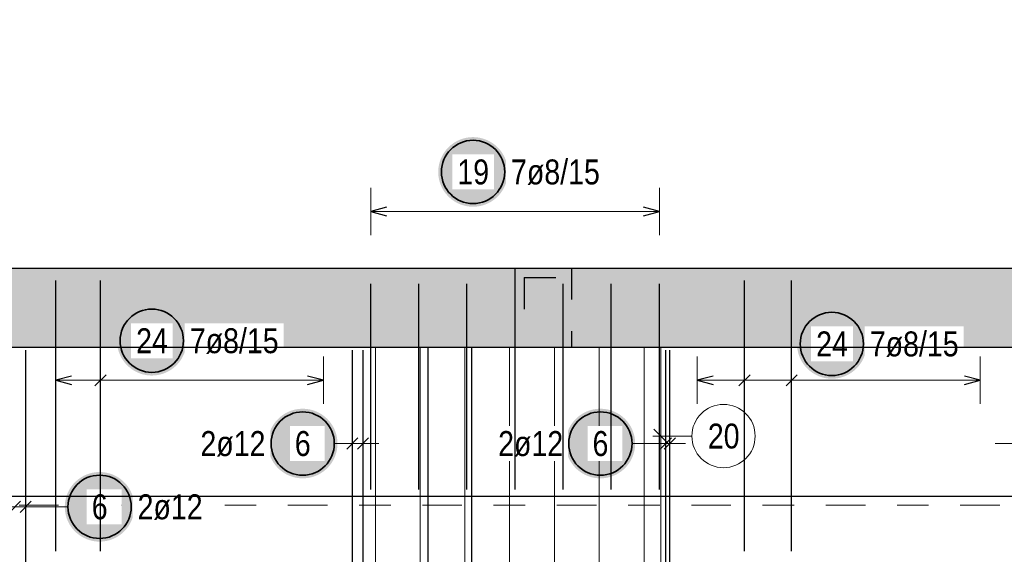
# Model space of a CAD drawing. Header units: millimetres. Extents: x -7.4 to 35.1, y -18.1 to 22.4.
# Tile 21 of 37: x 10.5 to 13.7, y 7.3 to 9. Entities that reach past the tile are written whole.
import ezdxf

# ---------------------------------------------------------------- set-up
doc = ezdxf.new("R2010")
doc.units = ezdxf.units.MM
doc.linetypes.add('DASHDOT', pattern=[1, 0.5, -0.25, 0, -0.25])
doc.linetypes.add('HIDDEN', pattern=[0.375, 0.25, -0.125])
doc.layers.add('Grundebene', color=7, linetype='Continuous', lineweight=20)
doc.styles.add('Arial Narrow', font='ARIALN.TTF')
doc.dimstyles.new('Radial_Strakon_dimstyle', dxfattribs={"dimtxt": 5.625, "dimasz": 1, "dimexe": 1.25, "dimexo": 0.0625, "dimgap": 1, "dimtad": 0, "dimdec": 5, "dimzin": 12, "dimdsep": 46, "dimtxsty": 'Arial Narrow', "dimblk": 'Arrowhead_Radial_Reverse', "dimsah": 1, "dimcen": 0, "dimse1": 1, "dimse2": 1, "dimclrd": 6, "dimclrt": 3, "dimazin": 0, "dimtfac": 1, "dimtdec": 4, "dimtmove": 0, "dimatfit": 3, "dimldrblk": 'NONE', "dimfxl": 1, "dimtvp": 1, "dimtolj": 1, "dimtzin": 0, "dimlwd": 13, "dimarcsym": 2})

# ---------------------------------------------------------------- blocks, each defined once
blk = doc.blocks.new('Arrowhead_Radial_Reverse')
at = {"color": 0, "linetype": 'Continuous', "lineweight": -2}
for p, q in [((0, 0), (-25, 0)), ((0, 0), (-6.25, 1.67)), ((-6.25, -1.67), (0, 0))]:
    blk.add_line(p, q, dxfattribs=at)
blk = doc.blocks.new('*D25')
at = {"color": 6, "linetype": 'Continuous', "lineweight": 13}
blk.add_line((13.2485, 10.4228), (13.2471, 10.0923), dxfattribs=at)
at = {"layer": 'Defpoints', "color": 0}
for p in [(13.2486, 10.4328), (13.1924, -2.7035)]:
    blk.add_point(p, dxfattribs=at)
at = {"color": 6, "lineweight": 13, "xscale": 0.01, "yscale": 0.01, "zscale": 0.01, "rotation": 89.7548499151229}
blk.add_blockref('Arrowhead_Radial_Reverse', (13.2486, 10.4328), dxfattribs=at)
at = {"color": 3, "lineweight": 35, "insert": (13.1903, 10.2212), "char_height": 0.05625, "attachment_point": 5, "rotation": 89.7548, "style": 'Arial Narrow'}
blk.add_mtext('\\A1;R=13.14', dxfattribs=at)
blk = doc.blocks.new('_None')
blk = doc.blocks.new('*D26')
at = {"color": 6, "linetype": 'Continuous', "lineweight": 13}
blk.add_line((13.1865, 9.7317), (13.1811, 9.4012), dxfattribs=at)
at = {"layer": 'Defpoints', "color": 0}
for p in [(13.1866, 9.7417), (12.9768, -3.1951)]:
    blk.add_point(p, dxfattribs=at)
at = {"color": 6, "lineweight": 13, "xscale": 0.01, "yscale": 0.01, "zscale": 0.01, "rotation": 89.07069649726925}
blk.add_blockref('Arrowhead_Radial_Reverse', (13.1866, 9.7417), dxfattribs=at)
at = {"color": 3, "lineweight": 35, "insert": (13.1258, 9.5308), "char_height": 0.05625, "attachment_point": 5, "rotation": 89.0707, "style": 'Arial Narrow'}
blk.add_mtext('\\A1;R=12.94', dxfattribs=at)

msp = doc.modelspace()

# ---------------------------------------------------------------- hatches: boundary and pattern name
at = {"lineweight": 25, "true_color": 0xffffff}
for points in [[(12.087669, 8.512747), (12.087602, 8.516586), (12.087401, 8.52042), (12.087066, 8.524245), (12.086598, 8.528056), (12.085997, 8.531848), (12.085265, 8.535617), (12.084401, 8.539358), (12.083407, 8.543067), (12.082285, 8.546739), (12.081035, 8.550369), (12.079659, 8.553953), (12.078159, 8.557488), (12.076536, 8.560967), (12.074793, 8.564389), (12.072931, 8.567747), (12.070954, 8.571038), (12.068863, 8.574258), (12.06666, 8.577403), (12.06435, 8.580469), (12.061933, 8.583453), (12.059415, 8.586351), (12.056796, 8.589159), (12.054081, 8.591874), (12.051273, 8.594493), (12.048375, 8.597012), (12.045391, 8.599428), (12.042325, 8.601739), (12.03918, 8.603941), (12.03596, 8.606032), (12.032669, 8.608009), (12.02931, 8.609871), (12.025889, 8.611614), (12.02241, 8.613237), (12.018875, 8.614737), (12.015291, 8.616113), (12.01166, 8.617363), (12.007989, 8.618485), (12.00428, 8.619479), (12.000539, 8.620343), (11.99677, 8.621076), (11.992978, 8.621676), (11.989167, 8.622144), (11.985342, 8.622479), (11.981508, 8.62268), (11.977669, 8.622747), (11.97383, 8.62268), (11.969995, 8.622479), (11.96617, 8.622144), (11.96236, 8.621676), (11.958567, 8.621076), (11.954798, 8.620343), (11.951057, 8.619479), (11.947348, 8.618485), (11.943677, 8.617363), (11.940046, 8.616113), (11.936462, 8.614737), (11.932928, 8.613237), (11.929448, 8.611614), (11.926027, 8.609871), (11.922669, 8.608009), (11.919377, 8.606032), (11.916157, 8.603941), (11.913012, 8.601739), (11.909946, 8.599428), (11.906962, 8.597012), (11.904064, 8.594493), (11.901256, 8.591874), (11.898541, 8.589159), (11.895923, 8.586351), (11.893404, 8.583453), (11.890987, 8.580469), (11.888677, 8.577403), (11.886474, 8.574258), (11.884383, 8.571038), (11.882406, 8.567747), (11.880544, 8.564389), (11.878801, 8.560967), (11.877179, 8.557488), (11.875678, 8.553953), (11.874302, 8.550369), (11.873052, 8.546739), (11.87193, 8.543067), (11.870936, 8.539358), (11.870072, 8.535617), (11.86934, 8.531848), (11.868739, 8.528056), (11.868271, 8.524245), (11.867937, 8.52042), (11.867736, 8.516586), (11.867669, 8.512747), (11.867736, 8.508908), (11.867937, 8.505073), (11.868271, 8.501249), (11.868739, 8.497438), (11.86934, 8.493645), (11.870072, 8.489876), (11.870936, 8.486135), (11.87193, 8.482427), (11.873052, 8.478755), (11.874302, 8.475124), (11.875678, 8.47154), (11.877179, 8.468006), (11.878801, 8.464526), (11.880544, 8.461105), (11.882406, 8.457747), (11.884383, 8.454456), (11.886474, 8.451235), (11.888677, 8.44809), (11.890987, 8.445024), (11.893404, 8.44204), (11.895923, 8.439142), (11.898541, 8.436334), (11.901256, 8.433619), (11.904064, 8.431001), (11.906962, 8.428482), (11.909946, 8.426065), (11.913012, 8.423755), (11.916157, 8.421553), (11.919377, 8.419461), (11.922669, 8.417484), (11.926027, 8.415622), (11.929448, 8.413879), (11.932928, 8.412257), (11.936462, 8.410756), (11.940046, 8.40938), (11.943677, 8.40813), (11.947348, 8.407008), (11.951057, 8.406014), (11.954798, 8.40515), (11.958567, 8.404418), (11.96236, 8.403817), (11.96617, 8.403349), (11.969995, 8.403015), (11.97383, 8.402814), (11.977669, 8.402747), (11.981508, 8.402814), (11.985342, 8.403015), (11.989167, 8.403349), (11.992978, 8.403817), (11.99677, 8.404418), (12.000539, 8.40515), (12.00428, 8.406014), (12.007989, 8.407008), (12.01166, 8.40813), (12.015291, 8.40938), (12.018875, 8.410756), (12.02241, 8.412257), (12.025889, 8.413879), (12.02931, 8.415622), (12.032669, 8.417484), (12.03596, 8.419461), (12.03918, 8.421553), (12.042325, 8.423755), (12.045391, 8.426065), (12.048375, 8.428482), (12.051273, 8.431001), (12.054081, 8.433619), (12.056796, 8.436334), (12.059415, 8.439142), (12.061933, 8.44204), (12.06435, 8.445024), (12.06666, 8.44809), (12.068863, 8.451235), (12.070954, 8.454456), (12.072931, 8.457747), (12.074793, 8.461105), (12.076536, 8.464526), (12.078159, 8.468006), (12.079659, 8.47154), (12.081035, 8.475124), (12.082285, 8.478755), (12.083407, 8.482427), (12.084401, 8.486135), (12.085265, 8.489876), (12.085997, 8.493645), (12.086598, 8.497438), (12.087066, 8.501249), (12.087401, 8.505073)], [(11.072332, 7.979193), (11.072265, 7.983031), (11.072064, 7.986866), (11.07173, 7.990691), (11.071262, 7.994502), (11.070661, 7.998294), (11.069928, 8.002063), (11.069065, 8.005804), (11.068071, 8.009513), (11.066948, 8.013184), (11.065698, 8.016815), (11.064322, 8.020399), (11.062822, 8.023934), (11.0612, 8.027413), (11.059456, 8.030834), (11.057595, 8.034193), (11.055618, 8.037484), (11.053526, 8.040704), (11.051324, 8.043849), (11.049013, 8.046915), (11.046597, 8.049899), (11.044078, 8.052797), (11.04146, 8.055605), (11.038745, 8.05832), (11.035937, 8.060938), (11.033039, 8.063457), (11.030055, 8.065874), (11.026989, 8.068184), (11.023843, 8.070387), (11.020623, 8.072478), (11.017332, 8.074455), (11.013974, 8.076317), (11.010553, 8.07806), (11.007073, 8.079683), (11.003539, 8.081183), (10.999954, 8.082559), (10.996324, 8.083809), (10.992652, 8.084931), (10.988944, 8.085925), (10.985203, 8.086789), (10.981434, 8.087521), (10.977641, 8.088122), (10.97383, 8.08859), (10.970005, 8.088925), (10.966171, 8.089126), (10.962332, 8.089193), (10.958493, 8.089126), (10.954659, 8.088925), (10.950834, 8.08859), (10.947023, 8.088122), (10.943231, 8.087521), (10.939462, 8.086789), (10.935721, 8.085925), (10.932012, 8.084931), (10.92834, 8.083809), (10.92471, 8.082559), (10.921126, 8.081183), (10.917591, 8.079683), (10.914111, 8.07806), (10.91069, 8.076317), (10.907332, 8.074455), (10.904041, 8.072478), (10.900821, 8.070387), (10.897676, 8.068184), (10.894609, 8.065874), (10.891626, 8.063457), (10.888728, 8.060938), (10.88592, 8.05832), (10.883205, 8.055605), (10.880586, 8.052797), (10.878067, 8.049899), (10.875651, 8.046915), (10.87334, 8.043849), (10.871138, 8.040704), (10.869047, 8.037484), (10.867069, 8.034193), (10.865208, 8.030834), (10.863465, 8.027413), (10.861842, 8.023934), (10.860342, 8.020399), (10.858966, 8.016815), (10.857716, 8.013184), (10.856593, 8.009513), (10.8556, 8.005804), (10.854736, 8.002063), (10.854003, 7.998294), (10.853403, 7.994502), (10.852935, 7.990691), (10.8526, 7.986866), (10.852399, 7.983031), (10.852332, 7.979193), (10.852399, 7.975354), (10.8526, 7.971519), (10.852935, 7.967694), (10.853403, 7.963883), (10.854003, 7.960091), (10.854736, 7.956322), (10.8556, 7.952581), (10.856593, 7.948872), (10.857716, 7.945201), (10.858966, 7.94157), (10.860342, 7.937986), (10.861842, 7.934451), (10.863465, 7.930972), (10.865208, 7.927551), (10.867069, 7.924193), (10.869047, 7.920901), (10.871138, 7.917681), (10.87334, 7.914536), (10.875651, 7.91147), (10.878067, 7.908486), (10.880586, 7.905588), (10.883205, 7.90278), (10.88592, 7.900065), (10.888728, 7.897447), (10.891626, 7.894928), (10.894609, 7.892511), (10.897676, 7.890201), (10.900821, 7.887998), (10.904041, 7.885907), (10.907332, 7.88393), (10.91069, 7.882068), (10.914111, 7.880325), (10.917591, 7.878703), (10.921126, 7.877202), (10.92471, 7.875826), (10.92834, 7.874576), (10.932012, 7.873454), (10.935721, 7.87246), (10.939462, 7.871596), (10.943231, 7.870864), (10.947023, 7.870263), (10.950834, 7.869795), (10.954659, 7.86946), (10.958493, 7.86926), (10.962332, 7.869193), (10.966171, 7.86926), (10.970005, 7.86946), (10.97383, 7.869795), (10.977641, 7.870263), (10.981434, 7.870864), (10.985203, 7.871596), (10.988944, 7.87246), (10.992652, 7.873454), (10.996324, 7.874576), (10.999954, 7.875826), (11.003539, 7.877202), (11.007073, 7.878703), (11.010553, 7.880325), (11.013974, 7.882068), (11.017332, 7.88393), (11.020623, 7.885907), (11.023843, 7.887998), (11.026989, 7.890201), (11.030055, 7.892511), (11.033039, 7.894928), (11.035937, 7.897447), (11.038745, 7.900065), (11.04146, 7.90278), (11.044078, 7.905588), (11.046597, 7.908486), (11.049013, 7.91147), (11.051324, 7.914536), (11.053526, 7.917681), (11.055618, 7.920901), (11.057595, 7.924193), (11.059456, 7.927551), (11.0612, 7.930972), (11.062822, 7.934451), (11.064322, 7.937986), (11.065698, 7.94157), (11.066948, 7.945201), (11.068071, 7.948872), (11.069065, 7.952581), (11.069928, 7.956322), (11.070661, 7.960091), (11.071262, 7.963883), (11.07173, 7.967694), (11.072064, 7.971519)], [(13.221701, 7.969151), (13.221634, 7.97299), (13.221433, 7.976825), (13.221098, 7.98065), (13.220631, 7.98446), (13.22003, 7.988253), (13.219297, 7.992022), (13.218434, 7.995763), (13.21744, 7.999472), (13.216317, 8.003143), (13.215067, 8.006774), (13.213691, 8.010358), (13.212191, 8.013892), (13.210568, 8.017372), (13.208825, 8.020793), (13.206964, 8.024151), (13.204986, 8.027443), (13.202895, 8.030663), (13.200693, 8.033808), (13.198382, 8.036874), (13.195966, 8.039858), (13.193447, 8.042756), (13.190828, 8.045564), (13.188113, 8.048279), (13.185305, 8.050897), (13.182408, 8.053416), (13.179424, 8.055833), (13.176357, 8.058143), (13.173212, 8.060346), (13.169992, 8.062437), (13.166701, 8.064414), (13.163343, 8.066276), (13.159922, 8.068019), (13.156442, 8.069641), (13.152908, 8.071142), (13.149323, 8.072518), (13.145693, 8.073768), (13.142021, 8.07489), (13.138312, 8.075884), (13.134571, 8.076748), (13.130802, 8.07748), (13.12701, 8.078081), (13.123199, 8.078549), (13.119374, 8.078883), (13.11554, 8.079084), (13.111701, 8.079151), (13.107862, 8.079084), (13.104028, 8.078883), (13.100203, 8.078549), (13.096392, 8.078081), (13.0926, 8.07748), (13.088831, 8.076748), (13.08509, 8.075884), (13.081381, 8.07489), (13.077709, 8.073768), (13.074079, 8.072518), (13.070494, 8.071142), (13.06696, 8.069641), (13.06348, 8.068019), (13.060059, 8.066276), (13.056701, 8.064414), (13.05341, 8.062437), (13.05019, 8.060346), (13.047045, 8.058143), (13.043978, 8.055833), (13.040994, 8.053416), (13.038097, 8.050897), (13.035289, 8.048279), (13.032574, 8.045564), (13.029955, 8.042756), (13.027436, 8.039858), (13.02502, 8.036874), (13.022709, 8.033808), (13.020507, 8.030663), (13.018416, 8.027443), (13.016438, 8.024151), (13.014577, 8.020793), (13.012834, 8.017372), (13.011211, 8.013892), (13.009711, 8.010358), (13.008335, 8.006774), (13.007085, 8.003143), (13.005962, 7.999472), (13.004969, 7.995763), (13.004105, 7.992022), (13.003372, 7.988253), (13.002772, 7.98446), (13.002304, 7.98065), (13.001969, 7.976825), (13.001768, 7.97299), (13.001701, 7.969151), (13.001768, 7.965312), (13.001969, 7.961478), (13.002304, 7.957653), (13.002772, 7.953842), (13.003372, 7.95005), (13.004105, 7.946281), (13.004969, 7.94254), (13.005962, 7.938831), (13.007085, 7.93516), (13.008335, 7.931529), (13.009711, 7.927945), (13.011211, 7.92441), (13.012834, 7.920931), (13.014577, 7.91751), (13.016438, 7.914151), (13.018416, 7.91086), (13.020507, 7.90764), (13.022709, 7.904495), (13.02502, 7.901429), (13.027436, 7.898445), (13.029955, 7.895547), (13.032574, 7.892739), (13.035289, 7.890024), (13.038097, 7.887406), (13.040994, 7.884887), (13.043978, 7.88247), (13.047045, 7.88016), (13.05019, 7.877957), (13.05341, 7.875866), (13.056701, 7.873889), (13.060059, 7.872027), (13.06348, 7.870284), (13.06696, 7.868661), (13.070494, 7.867161), (13.074079, 7.865785), (13.077709, 7.864535), (13.081381, 7.863413), (13.08509, 7.862419), (13.088831, 7.861555), (13.0926, 7.860823), (13.096392, 7.860222), (13.100203, 7.859754), (13.104028, 7.859419), (13.107862, 7.859218), (13.111701, 7.859151), (13.11554, 7.859218), (13.119374, 7.859419), (13.123199, 7.859754), (13.12701, 7.860222), (13.130802, 7.860823), (13.134571, 7.861555), (13.138312, 7.862419), (13.142021, 7.863413), (13.145693, 7.864535), (13.149323, 7.865785), (13.152908, 7.867161), (13.156442, 7.868661), (13.159922, 7.870284), (13.163343, 7.872027), (13.166701, 7.873889), (13.169992, 7.875866), (13.173212, 7.877957), (13.176357, 7.88016), (13.179424, 7.88247), (13.182408, 7.884887), (13.185305, 7.887406), (13.188113, 7.890024), (13.190828, 7.892739), (13.193447, 7.895547), (13.195966, 7.898445), (13.198382, 7.901429), (13.200693, 7.904495), (13.202895, 7.90764), (13.204986, 7.91086), (13.206964, 7.914151), (13.208825, 7.91751), (13.210568, 7.920931), (13.212191, 7.92441), (13.213691, 7.927945), (13.215067, 7.931529), (13.216317, 7.93516), (13.21744, 7.938831), (13.218434, 7.94254), (13.219297, 7.946281), (13.22003, 7.95005), (13.220631, 7.953842), (13.221098, 7.957653), (13.221433, 7.961478)], [(11.549196, 7.654193), (11.549129, 7.658031), (11.548928, 7.661866), (11.548593, 7.665691), (11.548125, 7.669502), (11.547524, 7.673294), (11.546792, 7.677063), (11.545928, 7.680804), (11.544934, 7.684513), (11.543812, 7.688184), (11.542562, 7.691815), (11.541186, 7.695399), (11.539686, 7.698934), (11.538063, 7.702413), (11.53632, 7.705834), (11.534458, 7.709193), (11.532481, 7.712484), (11.53039, 7.715704), (11.528187, 7.718849), (11.525877, 7.721915), (11.52346, 7.724899), (11.520941, 7.727797), (11.518323, 7.730605), (11.515608, 7.73332), (11.5128, 7.735938), (11.509902, 7.738457), (11.506918, 7.740874), (11.503852, 7.743184), (11.500707, 7.745387), (11.497487, 7.747478), (11.494196, 7.749455), (11.490837, 7.751317), (11.487416, 7.75306), (11.483937, 7.754683), (11.480402, 7.756183), (11.476818, 7.757559), (11.473187, 7.758809), (11.469516, 7.759931), (11.465807, 7.760925), (11.462066, 7.761789), (11.458297, 7.762521), (11.454505, 7.763122), (11.450694, 7.76359), (11.446869, 7.763925), (11.443035, 7.764126), (11.439196, 7.764193), (11.435357, 7.764126), (11.431522, 7.763925), (11.427697, 7.76359), (11.423887, 7.763122), (11.420094, 7.762521), (11.416325, 7.761789), (11.412584, 7.760925), (11.408875, 7.759931), (11.405204, 7.758809), (11.401573, 7.757559), (11.397989, 7.756183), (11.394455, 7.754683), (11.390975, 7.75306), (11.387554, 7.751317), (11.384196, 7.749455), (11.380904, 7.747478), (11.377684, 7.745387), (11.374539, 7.743184), (11.371473, 7.740874), (11.368489, 7.738457), (11.365591, 7.735938), (11.362783, 7.73332), (11.360068, 7.730605), (11.35745, 7.727797), (11.354931, 7.724899), (11.352514, 7.721915), (11.350204, 7.718849), (11.348001, 7.715704), (11.34591, 7.712484), (11.343933, 7.709193), (11.342071, 7.705834), (11.340328, 7.702413), (11.338706, 7.698934), (11.337205, 7.695399), (11.335829, 7.691815), (11.334579, 7.688184), (11.333457, 7.684513), (11.332463, 7.680804), (11.331599, 7.677063), (11.330867, 7.673294), (11.330266, 7.669502), (11.329798, 7.665691), (11.329464, 7.661866), (11.329263, 7.658031), (11.329196, 7.654193), (11.329263, 7.650354), (11.329464, 7.646519), (11.329798, 7.642694), (11.330266, 7.638883), (11.330867, 7.635091), (11.331599, 7.631322), (11.332463, 7.627581), (11.333457, 7.623872), (11.334579, 7.620201), (11.335829, 7.61657), (11.337205, 7.612986), (11.338706, 7.609451), (11.340328, 7.605972), (11.342071, 7.602551), (11.343933, 7.599193), (11.34591, 7.595901), (11.348001, 7.592681), (11.350204, 7.589536), (11.352514, 7.58647), (11.354931, 7.583486), (11.35745, 7.580588), (11.360068, 7.57778), (11.362783, 7.575065), (11.365591, 7.572447), (11.368489, 7.569928), (11.371473, 7.567511), (11.374539, 7.565201), (11.377684, 7.562998), (11.380904, 7.560907), (11.384196, 7.55893), (11.387554, 7.557068), (11.390975, 7.555325), (11.394455, 7.553703), (11.397989, 7.552202), (11.401573, 7.550826), (11.405204, 7.549576), (11.408875, 7.548454), (11.412584, 7.54746), (11.416325, 7.546596), (11.420094, 7.545864), (11.423887, 7.545263), (11.427697, 7.544795), (11.431522, 7.54446), (11.435357, 7.54426), (11.439196, 7.544193), (11.443035, 7.54426), (11.446869, 7.54446), (11.450694, 7.544795), (11.454505, 7.545263), (11.458297, 7.545864), (11.462066, 7.546596), (11.465807, 7.54746), (11.469516, 7.548454), (11.473187, 7.549576), (11.476818, 7.550826), (11.480402, 7.552202), (11.483937, 7.553703), (11.487416, 7.555325), (11.490837, 7.557068), (11.494196, 7.55893), (11.497487, 7.560907), (11.500707, 7.562998), (11.503852, 7.565201), (11.506918, 7.567511), (11.509902, 7.569928), (11.5128, 7.572447), (11.515608, 7.575065), (11.518323, 7.57778), (11.520941, 7.580588), (11.52346, 7.583486), (11.525877, 7.58647), (11.528187, 7.589536), (11.53039, 7.592681), (11.532481, 7.595901), (11.534458, 7.599193), (11.53632, 7.602551), (11.538063, 7.605972), (11.539686, 7.609451), (11.541186, 7.612986), (11.542562, 7.61657), (11.543812, 7.620201), (11.544934, 7.623872), (11.545928, 7.627581), (11.546792, 7.631322), (11.547524, 7.635091), (11.548125, 7.638883), (11.548593, 7.642694), (11.548928, 7.646519)], [(12.49011, 7.654193), (12.490043, 7.658031), (12.489842, 7.661866), (12.489507, 7.665691), (12.489039, 7.669502), (12.488439, 7.673294), (12.487706, 7.677063), (12.486842, 7.680804), (12.485849, 7.684513), (12.484726, 7.688184), (12.483476, 7.691815), (12.4821, 7.695399), (12.4806, 7.698934), (12.478977, 7.702413), (12.477234, 7.705834), (12.475373, 7.709193), (12.473395, 7.712484), (12.471304, 7.715704), (12.469102, 7.718849), (12.466791, 7.721915), (12.464375, 7.724899), (12.461856, 7.727797), (12.459237, 7.730605), (12.456522, 7.73332), (12.453714, 7.735938), (12.450817, 7.738457), (12.447833, 7.740874), (12.444766, 7.743184), (12.441621, 7.745387), (12.438401, 7.747478), (12.43511, 7.749455), (12.431752, 7.751317), (12.428331, 7.75306), (12.424851, 7.754683), (12.421317, 7.756183), (12.417732, 7.757559), (12.414102, 7.758809), (12.41043, 7.759931), (12.406721, 7.760925), (12.40298, 7.761789), (12.399211, 7.762521), (12.395419, 7.763122), (12.391608, 7.76359), (12.387783, 7.763925), (12.383949, 7.764126), (12.38011, 7.764193), (12.376271, 7.764126), (12.372437, 7.763925), (12.368612, 7.76359), (12.364801, 7.763122), (12.361009, 7.762521), (12.35724, 7.761789), (12.353499, 7.760925), (12.34979, 7.759931), (12.346118, 7.758809), (12.342488, 7.757559), (12.338903, 7.756183), (12.335369, 7.754683), (12.331889, 7.75306), (12.328468, 7.751317), (12.32511, 7.749455), (12.321819, 7.747478), (12.318599, 7.745387), (12.315454, 7.743184), (12.312387, 7.740874), (12.309403, 7.738457), (12.306506, 7.735938), (12.303697, 7.73332), (12.300983, 7.730605), (12.298364, 7.727797), (12.295845, 7.724899), (12.293429, 7.721915), (12.291118, 7.718849), (12.288916, 7.715704), (12.286825, 7.712484), (12.284847, 7.709193), (12.282986, 7.705834), (12.281243, 7.702413), (12.27962, 7.698934), (12.27812, 7.695399), (12.276744, 7.691815), (12.275494, 7.688184), (12.274371, 7.684513), (12.273377, 7.680804), (12.272514, 7.677063), (12.271781, 7.673294), (12.27118, 7.669502), (12.270713, 7.665691), (12.270378, 7.661866), (12.270177, 7.658031), (12.27011, 7.654193), (12.270177, 7.650354), (12.270378, 7.646519), (12.270713, 7.642694), (12.27118, 7.638883), (12.271781, 7.635091), (12.272514, 7.631322), (12.273377, 7.627581), (12.274371, 7.623872), (12.275494, 7.620201), (12.276744, 7.61657), (12.27812, 7.612986), (12.27962, 7.609451), (12.281243, 7.605972), (12.282986, 7.602551), (12.284847, 7.599193), (12.286825, 7.595901), (12.288916, 7.592681), (12.291118, 7.589536), (12.293429, 7.58647), (12.295845, 7.583486), (12.298364, 7.580588), (12.300983, 7.57778), (12.303697, 7.575065), (12.306506, 7.572447), (12.309403, 7.569928), (12.312387, 7.567511), (12.315454, 7.565201), (12.318599, 7.562998), (12.321819, 7.560907), (12.32511, 7.55893), (12.328468, 7.557068), (12.331889, 7.555325), (12.335369, 7.553703), (12.338903, 7.552202), (12.342488, 7.550826), (12.346118, 7.549576), (12.34979, 7.548454), (12.353499, 7.54746), (12.35724, 7.546596), (12.361009, 7.545864), (12.364801, 7.545263), (12.368612, 7.544795), (12.372437, 7.54446), (12.376271, 7.54426), (12.38011, 7.544193), (12.383949, 7.54426), (12.387783, 7.54446), (12.391608, 7.544795), (12.395419, 7.545263), (12.399211, 7.545864), (12.40298, 7.546596), (12.406721, 7.54746), (12.41043, 7.548454), (12.414102, 7.549576), (12.417732, 7.550826), (12.421317, 7.552202), (12.424851, 7.553703), (12.428331, 7.555325), (12.431752, 7.557068), (12.43511, 7.55893), (12.438401, 7.560907), (12.441621, 7.562998), (12.444766, 7.565201), (12.447833, 7.567511), (12.450817, 7.569928), (12.453714, 7.572447), (12.456522, 7.575065), (12.459237, 7.57778), (12.461856, 7.580588), (12.464375, 7.583486), (12.466791, 7.58647), (12.469102, 7.589536), (12.471304, 7.592681), (12.473395, 7.595901), (12.475373, 7.599193), (12.477234, 7.602551), (12.478977, 7.605972), (12.4806, 7.609451), (12.4821, 7.612986), (12.483476, 7.61657), (12.484726, 7.620201), (12.485849, 7.623872), (12.486842, 7.627581), (12.487706, 7.631322), (12.488439, 7.635091), (12.489039, 7.638883), (12.489507, 7.642694), (12.489842, 7.646519)], [(10.907332, 7.454193), (10.907265, 7.458031), (10.907064, 7.461866), (10.906729, 7.465691), (10.906261, 7.469502), (10.90566, 7.473294), (10.904928, 7.477063), (10.904064, 7.480804), (10.90307, 7.484513), (10.901948, 7.488184), (10.900698, 7.491815), (10.899322, 7.495399), (10.897822, 7.498934), (10.896199, 7.502413), (10.894456, 7.505834), (10.892594, 7.509193), (10.890617, 7.512484), (10.888526, 7.515704), (10.886323, 7.518849), (10.884013, 7.521915), (10.881596, 7.524899), (10.879077, 7.527797), (10.876459, 7.530605), (10.873744, 7.53332), (10.870936, 7.535938), (10.868038, 7.538457), (10.865054, 7.540874), (10.861988, 7.543184), (10.858843, 7.545387), (10.855623, 7.547478), (10.852332, 7.549455), (10.848973, 7.551317), (10.845552, 7.55306), (10.842073, 7.554683), (10.838538, 7.556183), (10.834954, 7.557559), (10.831323, 7.558809), (10.827652, 7.559931), (10.823943, 7.560925), (10.820202, 7.561789), (10.816433, 7.562521), (10.812641, 7.563122), (10.80883, 7.56359), (10.805005, 7.563925), (10.80117, 7.564126), (10.797332, 7.564193), (10.793493, 7.564126), (10.789658, 7.563925), (10.785833, 7.56359), (10.782022, 7.563122), (10.77823, 7.562521), (10.774461, 7.561789), (10.77072, 7.560925), (10.767011, 7.559931), (10.76334, 7.558809), (10.759709, 7.557559), (10.756125, 7.556183), (10.75259, 7.554683), (10.749111, 7.55306), (10.74569, 7.551317), (10.742332, 7.549455), (10.73904, 7.547478), (10.73582, 7.545387), (10.732675, 7.543184), (10.729609, 7.540874), (10.726625, 7.538457), (10.723727, 7.535938), (10.720919, 7.53332), (10.718204, 7.530605), (10.715586, 7.527797), (10.713067, 7.524899), (10.71065, 7.521915), (10.70834, 7.518849), (10.706137, 7.515704), (10.704046, 7.512484), (10.702069, 7.509193), (10.700207, 7.505834), (10.698464, 7.502413), (10.696842, 7.498934), (10.695341, 7.495399), (10.693965, 7.491815), (10.692715, 7.488184), (10.691593, 7.484513), (10.690599, 7.480804), (10.689735, 7.477063), (10.689003, 7.473294), (10.688402, 7.469502), (10.687934, 7.465691), (10.687599, 7.461866), (10.687399, 7.458031), (10.687332, 7.454193), (10.687399, 7.450354), (10.687599, 7.446519), (10.687934, 7.442694), (10.688402, 7.438883), (10.689003, 7.435091), (10.689735, 7.431322), (10.690599, 7.427581), (10.691593, 7.423872), (10.692715, 7.420201), (10.693965, 7.41657), (10.695341, 7.412986), (10.696842, 7.409451), (10.698464, 7.405972), (10.700207, 7.402551), (10.702069, 7.399193), (10.704046, 7.395901), (10.706137, 7.392681), (10.70834, 7.389536), (10.71065, 7.38647), (10.713067, 7.383486), (10.715586, 7.380588), (10.718204, 7.37778), (10.720919, 7.375065), (10.723727, 7.372447), (10.726625, 7.369928), (10.729609, 7.367511), (10.732675, 7.365201), (10.73582, 7.362998), (10.73904, 7.360907), (10.742332, 7.35893), (10.74569, 7.357068), (10.749111, 7.355325), (10.75259, 7.353703), (10.756125, 7.352202), (10.759709, 7.350826), (10.76334, 7.349576), (10.767011, 7.348454), (10.77072, 7.34746), (10.774461, 7.346596), (10.77823, 7.345864), (10.782022, 7.345263), (10.785833, 7.344795), (10.789658, 7.34446), (10.793493, 7.34426), (10.797332, 7.344193), (10.80117, 7.34426), (10.805005, 7.34446), (10.80883, 7.344795), (10.812641, 7.345263), (10.816433, 7.345864), (10.820202, 7.346596), (10.823943, 7.34746), (10.827652, 7.348454), (10.831323, 7.349576), (10.834954, 7.350826), (10.838538, 7.352202), (10.842073, 7.353703), (10.845552, 7.355325), (10.848973, 7.357068), (10.852332, 7.35893), (10.855623, 7.360907), (10.858843, 7.362998), (10.861988, 7.365201), (10.865054, 7.367511), (10.868038, 7.369928), (10.870936, 7.372447), (10.873744, 7.375065), (10.876459, 7.37778), (10.879077, 7.380588), (10.881596, 7.383486), (10.884013, 7.38647), (10.886323, 7.389536), (10.888526, 7.392681), (10.890617, 7.395901), (10.892594, 7.399193), (10.894456, 7.402551), (10.896199, 7.405972), (10.897822, 7.409451), (10.899322, 7.412986), (10.900698, 7.41657), (10.901948, 7.420201), (10.90307, 7.423872), (10.904064, 7.427581), (10.904928, 7.431322), (10.90566, 7.435091), (10.906261, 7.438883), (10.906729, 7.442694), (10.907064, 7.446519)]]:
    msp.add_hatch(color=7, dxfattribs=at).paths.add_polyline_path(points)
at = {"layer": 'Grundebene', "lineweight": 13, "true_color": 0xd7ffd7}
msp.add_hatch(color=254, dxfattribs=at).paths.add_polyline_path([(1.617697, 7.959062), (15.323335, 7.959062), (15.323335, 8.209062), (1.617697, 8.209062)])

# ---------------------------------------------------------------- linework, layer by layer
at = {"color": 5, "linetype": 'Continuous', "lineweight": 18}
for p, q in [((11.654316, 8.462747), (11.654316, 8.312747)), ((12.566783, 8.312747), (12.566783, 8.462747)), ((11.654316, 8.387747), (12.566783, 8.387747)), ((10.658913, 7.929193), (10.658913, 7.779193)), ((10.799917, 7.929193), (10.799917, 7.779193)), ((11.504936, 7.779193), (11.504936, 7.929193)), ((12.686526, 7.929193), (12.686526, 7.779193)), ((12.835615, 7.929193), (12.835615, 7.779193)), ((12.984704, 7.929193), (12.984704, 7.779193)), ((13.581059, 7.779193), (13.581059, 7.929193)), ((10.658913, 7.854193), (11.504936, 7.854193)), ((12.686526, 7.854193), (13.581059, 7.854193)), ((11.596319, 7.579193), (11.596319, 7.729193)), ((11.630045, 7.579193), (11.630045, 7.729193)), ((12.58721, 7.579193), (12.58721, 7.729193)), ((12.599721, 7.579193), (12.599721, 7.729193)), ((11.539196, 7.654193), (11.546319, 7.654193)), ((11.680045, 7.654193), (11.546319, 7.654193)), ((12.48011, 7.654193), (12.53721, 7.654193)), ((12.649721, 7.654193), (12.53721, 7.654193)), ((13.729141, 7.654193), (13.628138, 7.654193)), ((10.563693, 7.379193), (10.563693, 7.529193)), ((10.613693, 7.454193), (10.479967, 7.454193)), ((10.697332, 7.454193), (10.613693, 7.454193))]:
    msp.add_line(p, q, dxfattribs=at)
at = {"color": 3, "linetype": 'Continuous', "lineweight": 25}
for p, q in [((11.704316, 8.401144), (11.654316, 8.387747)), ((11.654316, 8.387747), (11.704316, 8.374349)), ((12.566783, 8.387747), (12.516783, 8.401144)), ((12.516783, 8.374349), (12.566783, 8.387747)), ((10.658913, 7.314062), (10.658913, 8.169056)), ((11.654316, 7.509062), (11.654316, 8.159062)), ((11.806394, 7.509062), (11.806394, 8.159062)), ((11.958472, 7.509062), (11.958472, 8.159062)), ((12.566783, 7.509062), (12.566783, 8.159062)), ((12.835615, 7.314062), (12.835615, 8.169056)), ((12.984704, 7.314062), (12.984704, 8.169056)), ((10.563693, 4.959062), (10.563693, 7.949062)), ((11.596319, 4.959062), (11.596319, 7.949062)), ((11.630045, 4.959062), (11.630045, 7.949062)), ((11.836125, 4.959062), (11.836125, 7.959062)), ((11.973399, 4.959062), (11.973399, 7.959062)), ((12.58721, 4.959062), (12.58721, 7.949062)), ((12.599721, 4.959062), (12.599721, 7.949062)), ((10.708913, 7.86759), (10.658913, 7.854193)), ((10.658913, 7.854193), (10.708913, 7.840795)), ((10.817594, 7.87187), (10.782239, 7.836515)), ((11.504936, 7.854193), (11.454936, 7.86759)), ((11.454936, 7.840795), (11.504936, 7.854193)), ((12.736526, 7.86759), (12.686526, 7.854193)), ((12.686526, 7.854193), (12.736526, 7.840795)), ((12.853293, 7.87187), (12.817937, 7.836515)), ((13.002382, 7.87187), (12.967026, 7.836515)), ((13.581059, 7.854193), (13.531059, 7.86759)), ((13.531059, 7.840795), (13.581059, 7.854193)), ((11.578642, 7.636515), (11.613997, 7.67187)), ((11.612368, 7.636515), (11.647723, 7.67187)), ((12.569532, 7.636515), (12.604888, 7.67187)), ((12.582043, 7.636515), (12.617398, 7.67187)), ((10.512289, 7.436515), (10.547644, 7.47187)), ((10.546015, 7.436515), (10.58137, 7.47187))]:
    msp.add_line(p, q, dxfattribs=at)
at = {"color": 3, "linetype": 'HIDDEN', "lineweight": 25, "ltscale": 0.25}
for p, q in [((12.10938, 8.209062), (12.10938, 7.959062)), ((12.28938, 8.209062), (12.28938, 7.959062))]:
    msp.add_line(p, q, dxfattribs=at)
at = {"color": 9, "linetype": 'Continuous', "lineweight": 0}
for p, q in [((12.570783, 7.959062), (12.570783, 4.959062)), ((12.548686, 7.699977), (12.592881, 7.655782)), ((12.669351, 7.677879), (12.545783, 7.677879))]:
    msp.add_line(p, q, dxfattribs=at)
at = {"color": 9, "linetype": 'DASHDOT', "lineweight": 0, "ltscale": 0.25}
msp.add_line((1.617697, 7.459062), (15.323335, 7.459062), dxfattribs=at)
at = {"color": 2, "linetype": 'Continuous', "lineweight": 35}
for centre in [(11.977669, 8.512747), (10.962332, 7.979193), (13.111701, 7.969151), (11.439196, 7.654193), (12.38011, 7.654193), (10.797332, 7.454193)]:
    msp.add_circle(centre, 0.1, dxfattribs=at)
at = {"color": 9, "linetype": 'Continuous', "lineweight": 0}
msp.add_circle((12.769351, 7.677879), 0.1, dxfattribs=at)
at = {"layer": 'Grundebene', "color": 3, "linetype": 'Continuous', "lineweight": 25}
msp.add_line((9.424471, 8.209062), (14.974376, 8.209062), dxfattribs=at)
at = {"layer": 'Grundebene', "color": 3, "linetype": 'HIDDEN', "lineweight": 25, "ltscale": 0.25}
for p, q in [((12.13938, 8.179062), (12.25938, 8.179062)), ((12.13938, 8.179056), (12.13938, 7.989056))]:
    msp.add_line(p, q, dxfattribs=at)
at = {"layer": 'Grundebene', "color": 9, "linetype": 'Continuous', "lineweight": 0}
for p, q in [((11.668898, 4.959062), (11.668898, 7.959062)), ((11.81015, 4.959062), (11.81015, 7.959062)), ((11.951556, 4.959062), (11.951556, 7.959062)), ((12.0931, 4.959062), (12.0931, 7.959062)), ((12.234767, 4.959062), (12.234767, 7.959062)), ((12.376539, 4.959062), (12.376539, 7.959062)), ((12.518399, 4.959062), (12.518399, 7.959062))]:
    msp.add_line(p, q, dxfattribs=at)

# ---------------------------------------------------------------- texts
at = {"color": 9, "lineweight": 0, "insert": (12.719738, 7.717254), "char_height": 0.07875, "attachment_point": 1, "line_spacing_factor": 0.9, "style": 'Arial Narrow'}
msp.add_mtext('20', dxfattribs=at)

# ---------------------------------------------------------------- dimensions: what is measured, and where the dimension line sits
at = {"lineweight": 35}
for center, mpoint, text, picture, middle in [((13.192384, -2.703533), (13.24859, 10.432815), 'R=13.14', '*D25', (13.247684, 10.220973)), ((12.976777, -3.195083), (13.186622, 9.741684), 'R=12.94', '*D26', (13.183186, 9.529868))]:
    dim = msp.add_radius_dim(center=center, mpoint=mpoint, text=text, dimstyle='Radial_Strakon_dimstyle', override={"dimscale": 0.01, "dimtxt": 5.625, "dimasz": 1, "dimtad": 0, "dimjust": 4, "dimtih": 0, "dimtoh": 0, "dimdec": 2, "dimdsep": 46, "dimtxsty": 'Arial Narrow', "dimsah": 0, "dimclrd": 6, "dimclrt": 3, "dimtix": 1, "dimtofl": 0, "dimtmove": 0, "dimatfit": 3, "dimfxl": 1, "dimfxlon": 1, "dimlwd": 13}, dxfattribs=at)
    dim.commit()
    dim.dimension.update_dxf_attribs({"geometry": picture, "text_midpoint": middle, "dimtype": 164})

# ---------------------------------------------------------------- next in the draw order: texts
at = {"color": 2, "lineweight": 35, "char_height": 0.07875, "attachment_point": 1, "line_spacing_factor": 0.9, "style": 'Arial Narrow', "bg_fill": 3, "box_fill_scale": 1.2, "bg_fill_color": 256, "bg_fill_true_color": 13158600, "bg_fill_transparency": 0}
for s, insert in [('7ø8/15', (12.097669, 8.552122)), ('19', (11.928056, 8.552122)), ('24', (10.91272, 8.018568)), ('7ø8/15', (11.082332, 8.018568)), ('24', (13.062089, 8.008526)), ('7ø8/15', (13.231701, 8.008526)), ('2ø12', (11.116021, 7.693568)), ('6', (11.414389, 7.693568)), ('2ø12', (12.056935, 7.693568)), ('6', (12.355304, 7.693568)), ('6', (10.772525, 7.493568)), ('2ø12', (10.917332, 7.493568))]:
    msp.add_mtext(s, dxfattribs=dict(at, insert=insert))

# ---------------------------------------------------------------- next in the draw order: linework, layer by layer
at = {"color": 3, "linetype": 'Continuous', "lineweight": 25}
for p, q in [((10.799917, 7.314062), (10.799917, 8.169056)), ((12.110549, 7.509062), (12.110549, 8.159062)), ((12.262627, 7.509062), (12.262627, 8.159062)), ((12.414705, 7.509062), (12.414705, 8.159062)), ((9.751288, 7.488312), (16.951288, 7.488312))]:
    msp.add_line(p, q, dxfattribs=at)
at = {"layer": 'Grundebene', "color": 3, "linetype": 'Continuous', "lineweight": 25}
msp.add_line((1.617697, 7.959062), (15.323335, 7.959062), dxfattribs=at)

doc.saveas('drawing.dxf')
